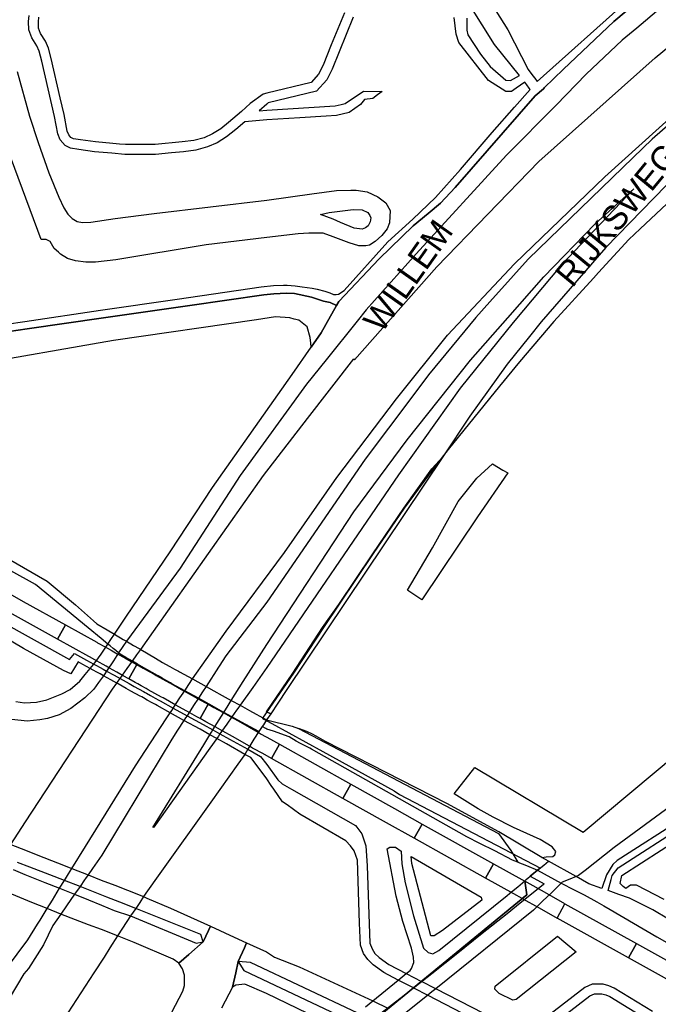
# Model space of a CAD drawing. Header units: metres. Extents: x 89872 to 99175, y 455036 to 468911.
# Tile 63 of 196: x 94849 to 95240, y 461596 to 462198. Entities that reach past the tile are written whole.
import ezdxf
from ezdxf.enums import TextEntityAlignment as Align

# ---------------------------------------------------------------- set-up
doc = ezdxf.new("R2010")
doc.units = ezdxf.units.M
for name, color, linetype in [('Gemeentegrenzen', 7, 'KG-GEMEENTE'), ('Spoorbaandeel', 10, 'Continuous'), ('Straatnamen doorgaand', 7, 'Continuous'), ('Wegdeel doorgaand', 1, 'Continuous')]:
    doc.layers.add(name, color=color, linetype=linetype)
doc.layers.add('Waterdeel', color=7, linetype='Continuous', true_color=0x00aaff)
doc.layers.add('Wegdeel', color=7, linetype='Continuous', true_color=0x9a9a9a)
doc.linetypes.add('KG-GEMEENTE', pattern='A,1,-2.25,[5,NLCS.SHX,S=1,R=0,X=0,Y=0],-2.25', length=5.5)

msp = doc.modelspace()

# ---------------------------------------------------------------- linework, layer by layer
at = {"layer": 'Gemeentegrenzen', "flags": 128}
msp.add_lwpolyline([(91985.81, 461811.85), (91972.57, 462039.53), (91971.6, 462056.3), (91967.49, 462128.63), (91962.83, 462210.97), (91960.34, 462254.93), (91958.38, 462287.72), (91957.54, 462303.5), (91953.25, 462376.82), (91949.07, 462450.57), (91945.57, 462510.65), (91945.53, 462511.41), (91944.05, 462536.8), (91939.65, 462613.05), (91939.1, 462623.35), (91938.57, 462631.45), (91938.23, 462636.98), (91937.67, 462642.89), (91936.85, 462652.09), (91936.52, 462654.38), (91935.98, 462657.99), (91935.33, 462663.56), (91934.45, 462669.41), (91933.8, 462674.81), (91933.05, 462679.59), (91932.12, 462684.85), (91931.02, 462690.8), (91930.09, 462696.64), (91928.92, 462701.54), (91927.67, 462706.73), (91926.53, 462711.8), (91925.24, 462717.4), (91923.73, 462722.43), (91922.33, 462727.7), (91920.92, 462732.71), (91919.31, 462738.23), (91915.52, 462749.56), (91913.84, 462754.96), (91910.59, 462763.16), (91900, 462756.63), (91894.27, 462753.1), (91893.41, 462752.56), (91893.08, 462752.35), (91884, 462746.62), (91876.06, 462741.71), (91871.9, 462739.14), (91859.4, 462731.41), (91857.07, 462730.38), (91854.17, 462729.67), (91840.7, 462727.72), (91801.69, 462720.65), (91743.12, 462709.89), (91742.28, 462716.24), (91723.98, 462713.51), (91721.47, 462713.14), (91720.03, 462712.92), (91719.53, 462715.26), (91717.01, 462726.9), (91710.31, 462748.15), (91708.08, 462760.41), (91708.41, 462802.88), (91701.05, 462801.8), (91700.15, 462801.67), (91694.18, 462809.59), (91686.69, 462814.41), (91673.3, 462814.88), (91656.6, 462811.35), (91643.73, 462809.01), (91625.38, 462808.56), (91618.79, 462800.58), (91616.38, 462798.02), (91547.8, 462797.16), (91535.89, 462797.01), (91533.97, 462796.98), (91532.91, 462796.98), (91492.23, 462796.74), (91467.4, 462766.42), (91427.24, 462713.3), (91393.47, 462668.65), (91384.92, 462657.34), (91345.12, 462601.61), (91322.75, 462570.28), (91311.3, 462554.1), (91298.16, 462535.1), (91240.59, 462451.23), (91199.39, 462390.97), (91179.79, 462362.29), (91160.33, 462333.57), (91116.85, 462270.02), (91100.95, 462246.71), (91075.23, 462209.11), (91051.88, 462174.92), (91033.16, 462147.46), (91019.52, 462127.52), (90993.15, 462089.17), (90959.24, 462039.53), (90924.92, 461989.3), (90854.66, 461891.45), (90848.48, 461882.28), (90843.78, 461875.03), (90834.61, 461861.6), (90817.06, 461835.96), (90811.97, 461836.6), (90802.84, 461837.74), (90801.07, 461837.96), (90760.92, 461842.97), (90699.32, 461850.65), (90696.92, 461850.95), (90695.83, 461851.08), (90678.28, 461853.27), (90675.91, 461853.57), (90672.92, 461853.94), (90670.47, 461854.25), (90666.84, 461854.7), (90664.35, 461855.01), (90664.01, 461855.05), (90609.06, 461861.91), (90479.28, 461799.79), (90472.29, 461804.82), (90462.06, 461812.15), (90453.36, 461818.46), (90438.82, 461828.9), (90419.02, 461844.35), (90421.38, 461847.24), (90429.77, 461949.31), (90429.54, 461950.1), (90406.8, 462028.72), (90405.32, 462036.59), (90404.76, 462039.53), (90393.73, 462098.21), (90392.3, 462105.79), (90384.04, 462159.12), (90392.42, 462305.56), (90391.99, 462305.98), (90370.47, 462327.07), (90399.99, 462360.63), (90422.7, 462386.62), (90434.72, 462401.41), (90436.55, 462403.6), (90435.45, 462404.75), (90419.84, 462421.08), (90403.64, 462438.52), (90393.79, 462449.24), (90393.71, 462449.33), (90386.15, 462467.2), (90374.47, 462495.6), (90363.46, 462525.49), (90355.96, 462545.83), (90348.73, 462563.94), (90333.81, 462601.31), (90333.12, 462603.04), (90318.97, 462638.48), (90318.87, 462638.7), (90313.58, 462651.96), (90281.92, 462735.54), (90267.14, 462773.68), (90265.29, 462797.2), (90265.01, 462800.73), (90264.77, 462803.83), (90264.66, 462805.22), (90240.77, 462869.48), (90208.47, 462948.15), (90171.15, 463039.41), (90171.1, 463039.53), (90162.16, 463061.39), (90153.37, 463082.88), (90133.53, 463130.56), (90133.48, 463130.7), (90126.29, 463147.97), (90105.85, 463197.09), (90105.84, 463197.12), (90102.3, 463205.62), (90099.75, 463211.73), (90114.01, 463299.45), (90115.39, 463307.17), (90116.59, 463313.87), (90117.35, 463318.08), (90126.99, 463371.94), (90167.36, 463420.21), (90209.48, 463471.04), (90213.6, 463476.02), (90245.14, 463510.53), (90303.59, 463572.17), (90304.37, 463573), (90450.55, 463727.19), (90461.14, 463738.35), (90463.31, 463740.64), (90464.72, 463742.71), (90536.27, 463847.55), (90538.65, 463851.04), (90562.43, 463885.88), (90582.05, 463914.68), (90599.47, 463940.24), (90600.86, 463942.28), (90601.04, 463942.55), (90640.85, 464000.98), (90667.03, 464039.53), (90691.97, 464076.25), (90692.05, 464076.37), (90694.18, 464079.51), (90701.12, 464089.5), (90701.18, 464089.58), (90702.2, 464091.09), (90703.4, 464092.85), (90714.67, 464109.44), (90725.77, 464125.78), (90726.72, 464127.19), (90740.2, 464147.04), (90762.73, 464180.92), (90765.08, 464184.57), (90771, 464193.76), (90771.42, 464193.23), (90806.89, 464250.06), (90799.19, 464267.98), (90793.58, 464280.07), (90804.61, 464284.92), (90803.81, 464286.83), (90821.67, 464318.03), (90833.48, 464340.07), (90842.17, 464363.91), (90849.47, 464388.53), (90850.9, 464396.71), (90858.13, 464437.99), (90858.63, 464440.87), (90862.59, 464497.94), (90866.13, 464525.28), (90871.25, 464551.16), (90878.53, 464576.98), (90885.23, 464600.76), (90894.69, 464624.16), (90916.23, 464670.78), (90923.29, 464685), (90927.38, 464693.22), (90938.43, 464709.97), (90941.09, 464714), (90957.05, 464733.72), (90973.35, 464753.19), (90989.85, 464772.53), (91044.92, 464827.73), (91063.03, 464849.21), (91079.63, 464871.08), (91092.42, 464893.28), (91103.51, 464916.81), (91112.67, 464940.33), (91120.29, 464963.85), (91127, 464987.97), (91139, 465039.53), (91144.01, 465061.06), (91152.55, 465098.5), (91157.84, 465121.7), (91161.11, 465136.01), (91167.76, 465165.19), (91172.72, 465186.93), (91274.16, 465169.82), (91278.87, 465168.92), (91306.94, 465164.19), (91332.25, 465159.92), (91370.23, 465153.71), (91556.5, 465122.29), (91557.9, 465122.05), (91558.32, 465121.98), (91871.9, 465069.08), (91922.03, 465060.62), (92028.58, 465042.86), (92029.05, 465042.78), (92039.59, 465041.01), (92042.01, 465042.88), (92058.73, 465054.97), (92061.16, 465057.23), (92072.53, 465074.55), (92088.56, 465098.55), (92080.97, 465168.59), (92067.81, 465290.11), (92105.28, 465350.83), (92113.42, 465364.09), (92113.85, 465364.8), (92156.87, 465434.93), (92230.87, 465530.04), (92308.96, 465565.35), (92325.03, 465572.62), (92358.36, 465534.34), (92375.52, 465545.73), (92376.91, 465547.36), (92384.66, 465556.46), (92397.29, 465571.45), (92416.04, 465593.91), (92432.88, 465613.69), (92464.88, 465651.21), (92497.86, 465688.87), (92505.83, 465697.44), (92511.57, 465704.12), (92521.66, 465716.37), (92529.98, 465726.8), (92537.61, 465736.36), (92552.63, 465755.02), (92556.4, 465759.68), (92562.83, 465767.63), (92569.99, 465776.31), (92574, 465780.59), (92577.23, 465784.05), (92588.96, 465795.43), (92608.34, 465813.96), (92622.92, 465827.43), (92631.95, 465835.5), (92640.36, 465842.9), (92646.72, 465848.4), (92649.67, 465851.09), (92655.38, 465856.57), (92659.68, 465860.77), (92669.91, 465871.24), (92675.75, 465876.86), (92679.79, 465880.73), (92688.17, 465888.52), (92695.01, 465895.69), (92697.26, 465898.27), (92704.75, 465907.62), (92710.44, 465915.75), (92715.48, 465923.91), (92725.57, 465940.5), (92746.28, 465971.18), (92753.8, 465982.23), (92759.43, 465990.23), (92765.7, 465998.94), (92769.21, 466003.16), (92773.77, 466008.49), (92780.83, 466016.17), (92794.83, 466030.97), (92802.6, 466039.51), (92802.62, 466039.53), (92809.88, 466047.53), (92816.37, 466054.82), (92821.82, 466061.33), (92828.63, 466069.34), (92835.92, 466079.06), (92842.64, 466088.4), (92855.4, 466105.33), (92855.72, 466105.42), (92856.2, 466105.49), (92856.58, 466105.48), (92857, 466105.46), (92857.27, 466105.4), (92857.62, 466105.29), (92857.92, 466105.17), (92858.19, 466105.04), (92858.49, 466104.84), (92859.04, 466104.43), (92861.97, 466101.77), (92865.72, 466098.37), (92920.24, 466048.9), (92924.01, 466045.52), (92930.57, 466039.62), (92998.61, 466101.64), (93005.84, 466108.13), (93007.72, 466106.77), (93009.32, 466105.61), (93030.87, 466090.03), (93065.85, 466064.82), (93100.67, 466039.53), (93102.63, 466038.11), (93109.36, 466033.25), (93110.1, 466034.21), (93306.23, 465895.87), (93359.76, 465857.43), (93435.05, 465802.05), (93442.08, 465801.87), (93443.29, 465801.85), (93453.92, 465801.63), (93457.86, 465939.66), (93469.43, 465939.2), (93472.19, 465939.09), (93475.38, 465938.96), (93481.54, 465938.72), (93483.27, 465938.65), (93484.14, 465938.62), (93485.57, 465938.11), (93486.41, 465937.57), (93494.85, 465922.09), (93504.14, 465904.63), (93508.62, 465897.95), (93513.13, 465894.34), (93520.95, 465889.78), (93530.99, 465883.82), (93532.52, 465882.69), (93535.59, 465878.57), (93538.2, 465872.98), (93542.8, 465865.6), (93545.32, 465862.19), (93550.73, 465857.44), (93558, 465851.82), (93581.85, 465842.2), (93589.8, 465836.36), (93596, 465832.33), (93604.61, 465824.42), (93611.17, 465817.58), (93626.64, 465799), (93639.91, 465783.23), (93651.14, 465769.83), (93670.29, 465745.71), (93684.46, 465727.85), (93694.85, 465714.77), (93712.32, 465692.69), (93728.2, 465671.99), (93747.98, 465645.79), (93761.04, 465629.12), (93766.29, 465628.08), (93771.39, 465626.55), (93776.82, 465625.79), (93788.1, 465624.27), (93792.4, 465621.55), (93838.86, 465642.65), (93852.5, 465660.67), (93871.9, 465686.31), (93875.58, 465691.17), (93878.32, 465694.79), (93890.16, 465710.98), (93902.12, 465728.33), (93905.89, 465733.99), (93919.17, 465753.96), (93935.19, 465778.88), (93943.9, 465792.43), (93948.65, 465800.04), (93970.06, 465836.53), (93970.54, 465837.4), (93971.35, 465838.89), (93989.07, 465871.24), (93993.85, 465879.98), (94010.83, 465914.78), (94036.3, 465967.7), (94036.96, 465969.06), (94053.84, 466007.74), (94056.01, 466013.14), (94057.82, 466017.96), (94065.93, 466039.53), (94071.93, 466055.52), (94073.83, 466060.66), (94078.67, 466074.57), (94085.46, 466094.06), (94093.55, 466118.42), (94094.92, 466122.53), (94102.3, 466146.15), (94103.67, 466150.8), (94110.42, 466174.94), (94113.71, 466186.71), (94121.68, 466216.88), (94125.59, 466232.1), (94127.77, 466240.59), (94137.96, 466288.64), (94144.53, 466331.52), (94144.93, 466334.98), (94145.41, 466339.09), (94145.82, 466342.66), (94151.42, 466390.75), (94153.23, 466390.7), (94157.6, 466460.9), (94159.9, 466526.21), (94159.35, 466560.42), (94158.49, 466578.41), (94170.96, 466578.54), (94209.06, 466578.94), (94214.84, 466579), (94215.89, 466579.01), (94219.52, 466579.05), (94240.71, 466579.18), (94241.51, 466579.18), (94263.35, 466579.32), (94263.77, 466579.32), (94282.32, 466579.43), (94323.27, 466579.65), (94379.32, 466580.31), (94401.36, 466585.53), (94402.65, 466586.01), (94419.81, 466593.87), (94424.57, 466597.31), (94434.77, 466604.54), (94443.71, 466610.91), (94446.73, 466613.07), (94447.21, 466613.41), (94452.88, 466617.46), (94455.64, 466618.85), (94468.76, 466625.48), (94489.19, 466633.87), (94509.41, 466639.35), (94528.78, 466642.95), (94558.66, 466645.13), (94568.59, 466644.46), (94591.46, 466642.45), (94597.53, 466641.07), (94607.95, 466639.18), (94627.5, 466635), (94700, 466615.5), (94735, 466606.5), (94916, 466566.5), (94919.73, 466565.74), (94955, 466558.5), (94960.94, 466557.34), (94964.2, 466556.71), (94965.83, 466558.34), (94967.61, 466560.24), (95049.67, 466540.64), (95076.19, 466534.31), (95121, 466523.72), (95162.95, 466513.62), (95181.07, 466509.25), (95206.54, 466503.31), (95252.02, 466491.75), (95295.53, 466480.7), (95302.45, 466479.13), (95324.97, 466472.76), (95370.65, 466460.17), (95399.23, 466452.31), (95479.68, 466427.72), (95495.6, 466422.85), (95497.02, 466422.44), (95500.31, 466421.48), (95521.54, 466414.36), (95521.72, 466414.3), (95578.37, 466395.31), (95578.38, 466395.16), (95578.82, 466390.43), (95579.2, 466386.47), (95579.25, 466385.66), (95579.74, 466378.15), (95579.76, 466373.01), (95579.77, 466370.42), (95579.73, 466368.56), (95579.7, 466366.73), (95579.55, 466358.34), (95579.25, 466356.16), (95579.19, 466355.76), (95578.88, 466353.52), (95578.85, 466353.31), (95576.38, 466342.92), (95574.98, 466330.93), (95574.45, 466318.83), (95574.73, 466296.11), (95575.17, 466266.8), (95575.16, 466263.45), (95574.33, 466256.64), (95572.45, 466246.32), (95570.27, 466235.69), (95567.02, 466224.62), (95557.98, 466194.3), (95552.98, 466177.27), (95549.34, 466166.34), (95547.1, 466160.72), (95545.34, 466154.12), (95542, 466138.28), (95539.78, 466125.62), (95539.36, 466123.58), (95537.12, 466114.76), (95535.79, 466105.96), (95534.78, 466098.22), (95534.13, 466088.41), (95533.79, 466082.76), (95533.54, 466078.91), (95530.66, 466058.4), (95529.12, 466043.77), (95528.98, 466039.53), (95528.97, 466039.12), (95530.32, 466010.37), (95530.62, 466007.24), (95531.17, 466003.97), (95531.78, 466000.6), (95540.13, 465977.94), (95544.77, 465965.04), (95546.23, 465960.02), (95549.07, 465951.74), (95550.04, 465947.53), (95550.97, 465942.66), (95552.42, 465934.03), (95552.68, 465931.95), (95553.53, 465925.61), (95554.12, 465921.5), (95556.73, 465908.18), (95558.94, 465897.06), (95560.33, 465890.16), (95561.4, 465883.69), (95562.18, 465878.87), (95562.57, 465875.79), (95562.89, 465866.79), (95563.3, 465854.63), (95563.55, 465848.28), (95563.55, 465843.26), (95563.6, 465835.56), (95563.61, 465832.46), (95563.31, 465827.46), (95562.96, 465822.22), (95562.3, 465816.61), (95561.77, 465812.67), (95560.32, 465803.53), (95559.52, 465798.89), (95558.78, 465795.56), (95553.78, 465772.56), (95551.91, 465764.15), (95550.5, 465757.21), (95548.74, 465750.32), (95547.3, 465744.37), (95546.46, 465740.94), (95543.92, 465732.87), (95540.23, 465722.02), (95539.71, 465720.56), (95539.09, 465716.02), (95538.47, 465711.26), (95536.77, 465702.24), (95527.92, 465670.67), (95527.84, 465668.95), (95527.7, 465667.03), (95528.82, 465658.18), (95531.91, 465635.75), (95537.16, 465601.96), (95537.52, 465600), (95537.96, 465597.87), (95540.35, 465589.87), (95543.94, 465578.1), (95546.47, 465570.53), (95553.13, 465554.75), (95567.64, 465520.24), (95573.21, 465505.84), (95574.45, 465501.86), (95575.55, 465498.07), (95576.32, 465494.08), (95576.62, 465490.2), (95576.79, 465485.95), (95576.96, 465481.99), (95576.94, 465478.22), (95576.51, 465474.48), (95576.09, 465472.29), (95575.37, 465469.6), (95574.08, 465465.33), (95572.6, 465461.08), (95571.42, 465458.18), (95570.11, 465455.28), (95568.34, 465451.92), (95565.89, 465448.07), (95565.58, 465447.53), (95562.52, 465440.39), (95559.07, 465433.06), (95540.84, 465399.48), (95523.65, 465368.23), (95516.81, 465356.01), (95511.85, 465347.89), (95492.52, 465317.33), (95486.36, 465307.5), (95480.59, 465297.94), (95479.77, 465296.75), (95477.89, 465294.01), (95477.47, 465293.39), (95474.71, 465289.14), (95468.37, 465278.85), (95458.8, 465263.96), (95447.6, 465249.33), (95444.94, 465246.39), (95423.24, 465225.43), (95398.04, 465200.76), (95373.2, 465175.41), (95363.98, 465165), (95359.15, 465158.83), (95346.67, 465140.48), (95339.62, 465123.09), (95339.26, 465121.58), (95339.18, 465121.24), (95334.55, 465081.47), (95341.66, 465053.51), (95345.02, 465039.53), (95348.03, 465026.98), (95349.31, 465022.05), (95356.2, 465000), (95365.4, 464970.54), (95381.79, 464806.72), (95385.02, 464770.86), (95387.49, 464748.32), (95390.41, 464718.29), (95392.34, 464697.86), (95394.99, 464671.19), (95397.14, 464648.62), (95399.53, 464624.71), (95401.63, 464602.45), (95403.59, 464583.03), (95405.53, 464565.38), (95408.42, 464541.95), (95402.27, 464514.29), (95399.71, 464506.14), (95396, 464495.22), (95392.73, 464487.76), (95388.49, 464478.32), (95384.48, 464470.56), (95376.24, 464454.26), (95370.72, 464442.66), (95365.78, 464430.78), (95358.53, 464412.74), (95352.49, 464396.26), (95346.71, 464379.44), (95342.53, 464364.85), (95337.15, 464344.05), (95332.52, 464321.23), (95329.92, 464306.43), (95328.5, 464296.12), (95326.71, 464282.12), (95326, 464271.02), (95324.59, 464249.71), (95320.1, 464176.63), (95318.9, 464159.43), (95318.29, 464150), (95317.32, 464135.22), (95315.89, 464119.26), (95314.25, 464108.78), (95312.59, 464099.71), (95310.39, 464089.6), (95308.2, 464079.59), (95303.92, 464039.53), (95303.57, 464036.29), (95301.26, 464026.09), (95299.28, 464017.67), (95299.7, 464009.14), (95300.39, 464004.82), (95300.41, 464004.65), (95301.12, 464001.68), (95302.34, 463997.54), (95304.62, 463991.84), (95307.55, 463986.46), (95310.75, 463981.69), (95314.99, 463977.11), (95320.94, 463971.02), (95331.81, 463960.54), (95359.48, 463931.58), (95381.27, 463908.82), (95403.65, 463884.27), (95431.79, 463853.53), (95455.46, 463827.96), (95466.68, 463815.34), (95502.46, 463776.61), (95532.68, 463744.19), (95547.03, 463729.25), (95563.9, 463711.87), (95579.55, 463695.82), (95589.54, 463685.3), (95600.69, 463673.67), (95610.21, 463663.67), (95617.15, 463656.6), (95628.25, 463643.69), (95639.94, 463629.57), (95649.37, 463617.44), (95657.97, 463605.63), (95666.29, 463594.26), (95674.77, 463581.25), (95681.69, 463570.07), (95689.15, 463556.53), (95695.8, 463543.74), (95701.56, 463532.04), (95707.3, 463519.64), (95712.61, 463507.25), (95717.22, 463494.89), (95721.94, 463481.96), (95726.25, 463469.18), (95729.73, 463456.86), (95733.65, 463443.47), (95736.72, 463431.45), (95739.62, 463418.44), (95745.12, 463383.87), (95747.24, 463369.95), (95749.45, 463354.91), (95750.98, 463338.88), (95752.46, 463322.34), (95754.03, 463308.55), (95756.14, 463293.1), (95758.26, 463276.49), (95760.29, 463260.4), (95762.38, 463245.18), (95764.92, 463229.99), (95767.11, 463215.76), (95769.04, 463205.23), (95771.78, 463190.86), (95774.47, 463176.59), (95777.4, 463162.1), (95779.82, 463148.83), (95783.17, 463133.08), (95785.7, 463120.22), (95789.51, 463102.67), (95800.23, 463039.53), (95801.15, 463034.11), (95808.28, 462989.38), (95816.21, 462948.6), (95822.09, 462914.33), (95830.21, 462870.66), (95840.79, 462822.54), (95848.68, 462791.26), (95856.28, 462759.18), (95863, 462728.44), (95868.03, 462705.46), (95871.9, 462690.57), (95880.9, 462655.94), (95891.2, 462609.73), (95902.59, 462560.92), (95903.74, 462555.46), (95913.19, 462510.87), (95919.28, 462490.65), (95920.63, 462486.29), (95909.41, 462481.41), (95909.91, 462479.61), (95909.27, 462479.33), (95905.81, 462477.83), (95905.48, 462478.58), (95900.36, 462476.31), (95871.9, 462463.72), (95867.59, 462461.81), (95857.03, 462457.14), (95848.4, 462453.32), (95846.91, 462452.66), (95834.55, 462447.19), (95826.84, 462443.75), (95826.33, 462443.52), (95823.48, 462442.25), (95819.82, 462440.62), (95806.01, 462434.47), (95783.17, 462424.31), (95760.34, 462414.13), (95714.69, 462393.78), (95690.96, 462383.13), (95662.53, 462370.21), (95633.33, 462356.49), (95602.21, 462341.3), (95578.89, 462329.38), (95575.85, 462327.82), (95554.1, 462316.19), (95541.15, 462309.03), (95526.13, 462300.53), (95513.34, 462293.09), (95496.4, 462282.98), (95481.94, 462274.11), (95466.47, 462264.26), (95454.63, 462256.1), (95434.43, 462241.75), (95416.45, 462228.55), (95394.75, 462212.05), (95389.26, 462207.73), (95370.73, 462193.15), (95368.87, 462191.67), (95369.48, 462190.88), (95369.09, 462190.56), (95368.1, 462191.76), (95366.98, 462190.84), (95366.65, 462191.24), (95365.99, 462192.05), (95347.74, 462177.1), (95335.45, 462166.79), (95305.84, 462140.56), (95277.11, 462113.55), (95261.47, 462100.73), (95241.53, 462081.98), (95228.52, 462069.75), (95221.58, 462063.22), (95203.07, 462043.03), (95199.88, 462039.53), (95175.71, 462013.01), (95154.67, 461988.39), (95142.48, 461973.61), (95126.8, 461954.23), (95111.13, 461934.85), (95101.93, 461923.06), (95084.08, 461899.01), (95065.19, 461871.33), (95044.83, 461840.97), (95034.77, 461826.04), (95016.41, 461798.16), (94997.39, 461770.54), (94998.3, 461770.04), (95003.14, 461767.38), (95034.37, 461750.23), (95077.96, 461726.07), (95081.36, 461723.94), (95167.44, 461678.98), (95166.77, 461678.47), (95161.23, 461673.92), (95169.8, 461669.24), (95169.06, 461668.64), (95163.22, 461663.95), (95152.82, 461655.57), (95147.19, 461650.97), (95131.9, 461638.89), (95115.93, 461626.14), (95101.08, 461614.34), (95100.03, 461613.51), (95084.11, 461600.97), (95069.83, 461589.95), (95056.22, 461579.19), (95049.96, 461574.14), (95034.42, 461561.79), (95023.08, 461553.31), (95017.31, 461548.99), (94998.51, 461534.46), (94992.09, 461528.74), (94984.51, 461522.67), (94965.78, 461505.96), (94939.61, 461483.94), (94919.01, 461467.23), (94897.04, 461449.17), (94873.46, 461429.5), (94856.43, 461415.88), (94838.21, 461401.58), (94815.01, 461383.45), (94795.62, 461367.85), (94790.33, 461363.12), (94770.87, 461346.88), (94754.13, 461331.97), (94722.31, 461304.51), (94682.92, 461272.33), (94656.54, 461251.2), (94640.69, 461238.37), (94616.64, 461218.49), (94589.37, 461197.16), (94574.19, 461185.52), (94552.62, 461168.48), (94547.32, 461164.27), (94518.9, 461141.12), (94505.3, 461130.77), (94495.14, 461123.18), (94480.84, 461111.32), (94472.12, 461103.84), (94456.75, 461090.7), (94443.65, 461079.53), (94438.38, 461074.7), (94435.1, 461071.26), (94432.67, 461068.63), (94426.74, 461061.67), (94423.24, 461058.7), (94418.9, 461055.33), (94410.89, 461051.13), (94406.71, 461048.42), (94404.43, 461046.56), (94395.45, 461039.53), (94390.62, 461035.75), (94363.61, 461014.68), (94333.22, 460990.56), (94311.5, 460973.29), (94296.62, 460961.2), (94279.16, 460946.76), (94256.08, 460927.62), (94237.84, 460912.89), (94228.8, 460905.45), (94208.07, 460887.46), (94191.68, 460873.78), (94173.6, 460858.78), (94158.61, 460846.77), (94141.13, 460832.84), (94123.98, 460819.3), (94110.48, 460808.98), (94093.38, 460795.66), (94085.02, 460788.88), (94076.97, 460782.08), (94064.25, 460771.51), (94048.28, 460757.82), (94033.55, 460746.49), (94016.61, 460733.42), (93999.95, 460719.99), (93973.59, 460699.28), (93972.51, 460698.4), (93969.13, 460695.67), (93969.06, 460695.62), (93936.44, 460669.08), (93937.4, 460667.46), (93881.86, 460622.62), (93877.48, 460619.09), (93871.9, 460614.58), (93849.36, 460596.39), (93844.03, 460592.08), (93822.59, 460574.78), (93822, 460574.28), (93780.04, 460537.93), (93773.53, 460532.43), (93747.56, 460509.6), (93701.46, 460469.06), (93661.61, 460434.02), (93557.94, 460380.06), (93475.78, 460337.73), (93428.58, 460312.93), (93393.7, 460292.89), (93386.88, 460286.74), (93366.1, 460267.64), (93329.61, 460233.85), (93295.16, 460201.73), (93249.43, 460159.19), (93201.19, 460114.23), (93156.33, 460072.2), (93121.09, 460039.53), (93110.85, 460030.04), (93077.29, 459999.15), (93042.01, 459967.24), (93015.14, 459942.77), (93012.55, 459940.42), (92988.16, 459918.01), (92963.08, 459895.19), (92946.15, 459881.13), (92782.13, 459730.55), (92702.35, 459657.95), (92657.84, 459618.97), (92635.21, 459597.77), (92385.94, 459364.34), (92380.03, 459374.16), (92339.89, 459440.92), (92348.47, 459531.52), (92356.69, 459618.32), (92356.7, 459618.4), (92345.49, 459732.65), (92343.41, 459753.78), (92343.42, 459753.93), (92344.95, 459799.96), (92347.14, 459866.13), (92347.45, 459866.32), (92390.27, 459893), (92305.29, 460039.53), (92299.44, 460049.62), (92296.84, 460054.11), (92204.91, 460208.88), (92204.74, 460209.17), (92203.57, 460211.12), (92203.11, 460211.9), (92202.04, 460213.69), (92074.83, 460426.49), (92068.94, 460436.46), (92022.86, 460411.71), (91987.38, 460473), (91980.24, 460485.33), (91965.51, 460472.78), (91965.41, 460472.65), (91961.16, 460467.16), (91956.5, 460461.14), (91956.36, 460460.96), (91948.56, 460451.25), (91953.2, 460437.7), (91953.84, 460435.8), (91956.76, 460427.29), (91957.73, 460424.45), (91956.75, 460422.95), (91939.1, 460395.78), (91938.87, 460395.41), (91919.58, 460364.85), (91948.83, 460302.52), (91948.45, 460302.16), (91908.63, 460265.19), (91871.9, 460231.08), (91863.71, 460223.48), (91829.97, 460279.74), (91829.67, 460280.23), (91824.63, 460288.64), (91824.61, 460288.68), (91824.4, 460289.03), (91816.79, 460301.72), (91819.64, 460305.48), (91829.93, 460321.17), (91840.6, 460338.46), (91845.85, 460348.55), (91856.88, 460373.76), (91871.66, 460405.5), (91871.9, 460405.98), (91891.75, 460446.44), (91905.99, 460473.46), (91918.5, 460493.59), (91929.18, 460509.93), (91940.22, 460529), (91946.76, 460540.9), (91957.89, 460561.15), (91970.98, 460586.91), (91984.68, 460613.63), (91992.01, 460627.85), (92013.25, 460661.97), (92030.97, 460684.81), (92049.21, 460710.73), (92062.29, 460727.44), (92078, 460757.65), (92087.66, 460777.01), (92094.36, 460790.92), (92097.57, 460800.37), (92103.1, 460814.82), (92109.13, 460832.66), (92119.53, 460865.73), (92126.14, 460896.84), (92127.49, 460905.43), (92129.76, 460914.39), (92135.36, 460943.2), (92138.27, 460952.72), (92138.66, 460953.98), (92144.24, 460972.64), (92149.57, 460992.54), (92152.6, 461007.14), (92152.85, 461008.6), (92153.66, 461013.38), (92154.53, 461022.02), (92155.2, 461033.98), (92155.35, 461039.53), (92155.37, 461040.14), (92155.18, 461046.41), (92153.51, 461061.42), (92153.05, 461064.92), (92148.5, 461088.24), (92145.82, 461096.61), (92144.56, 461099.71), (92141.5, 461106.31), (92139.14, 461111.06), (92132.03, 461124.88), (92109.74, 461163.87), (92092.42, 461195.41), (92092.34, 461195.54), (92083.07, 461212.42), (92058.11, 461258.26), (92044.3, 461284.17), (92033.78, 461306.12), (92029.8, 461315.54), (92025.18, 461327.02), (92022.62, 461334.88), (92020.9, 461340.66), (92018.29, 461349.73), (92016.77, 461356.21), (92014.96, 461364.94), (92013.81, 461370.99), (92013.14, 461376.04), (92011.98, 461385.86), (92009.83, 461406.51), (92009.04, 461414.38), (92008.45, 461422), (92008.08, 461428.85), (92006.61, 461452.41), (92005.98, 461462.23), (92005.07, 461481.07), (92002.65, 461522.01), (92001.21, 461544.76), (91999.79, 461569.43), (91996.21, 461634.32), (91993.76, 461676.13), (91993.28, 461684.3), (91985.81, 461811.85)], close=True, dxfattribs=at)
at = {"layer": 'Spoorbaandeel', "color": 255, "lineweight": -3}
for points in [[(94851.14, 461841.95), (94876.84, 461827.66), (94871.98, 461818.92), (94846.27, 461833.22), (94846.26, 461833.22), (94828.3, 461843.29), (94833.19, 461852.01)], [(94924.47, 461801.17), (94925.97, 461800.33), (94928.07, 461799.17), (94931.17, 461797.44), (94932.44, 461796.73), (94940.6, 461792.19), (94941.5, 461791.7), (94949.38, 461787.31), (94957.76, 461782.65), (94962.23, 461780.17), (94964.23, 461779.05), (94959.37, 461770.31), (94957.36, 461771.43), (94952.9, 461773.91), (94944.51, 461778.58), (94936.64, 461782.96), (94935.74, 461783.46), (94927.58, 461787.99), (94926.31, 461788.7), (94923.2, 461790.43), (94921.11, 461791.6), (94919.61, 461792.43), (94915.67, 461794.62), (94920.53, 461803.36)], [(95051.52, 461730.25), (95046.64, 461721.52), (95002.99, 461745.9), (95007.87, 461754.63)], [(95138.83, 461681.49), (95133.95, 461672.76), (95090.3, 461697.14), (95095.17, 461705.87)], [(95226.18, 461632.83), (95221.32, 461624.1), (95177.63, 461648.42), (95182.5, 461657.16)]]:
    msp.add_lwpolyline(points, close=True, dxfattribs=at)
at = {"layer": 'Spoorbaandeel', "color": 7, "lineweight": -3}
for points in [[(94896.11, 461816.94), (94896.52, 461816.71), (94901.21, 461814.11), (94902.58, 461813.34), (94904.79, 461812.11), (94906.6, 461811.1), (94908.63, 461809.98), (94913.19, 461807.44), (94917.12, 461805.26), (94920.45, 461803.4), (94920.53, 461803.36), (94915.67, 461794.62), (94915.59, 461794.66), (94912.26, 461796.52), (94908.33, 461798.7), (94903.77, 461801.24), (94901.74, 461802.36), (94899.93, 461803.37), (94897.72, 461804.6), (94896.35, 461805.37), (94891.66, 461807.97), (94891.25, 461808.2), (94871.98, 461818.92), (94876.84, 461827.66)], [(94967.61, 461777.17), (94973.36, 461773.98), (94978.13, 461771.32), (94978.16, 461771.31), (94983.96, 461768.04), (94994.55, 461762.07), (94994.75, 461761.95), (94996.59, 461760.8), (95002.36, 461757.71), (95002.44, 461757.66), (95007.87, 461754.63), (95002.99, 461745.9), (94997.6, 461748.91), (94991.72, 461752.06), (94991.43, 461752.23), (94989.54, 461753.41), (94979.05, 461759.33), (94973.26, 461762.59), (94968.5, 461765.23), (94962.75, 461768.43), (94959.37, 461770.31), (94964.23, 461779.05)], [(95078.24, 461715.33), (95095.17, 461705.87), (95090.3, 461697.14), (95073.36, 461706.6), (95046.64, 461721.52), (95051.52, 461730.25)], [(95157.87, 461670.86), (95159.16, 461662.53), (95156.38, 461660.25), (95151.15, 461663.16), (95151.14, 461663.16), (95133.95, 461672.76), (95138.83, 461681.49), (95156.01, 461671.9)], [(95157.87, 461670.86), (95159.16, 461662.53), (95156.38, 461660.25), (95166.61, 461654.56), (95177.63, 461648.42), (95182.5, 461657.16), (95171.47, 461663.3)], [(95269.87, 461608.51), (95265, 461599.77), (95221.32, 461624.1), (95226.18, 461632.83)]]:
    msp.add_lwpolyline(points, close=True, dxfattribs=at)
at = {"layer": 'Waterdeel', "lineweight": -3}
for p, q in [((95032.89, 462078.46), (95038.19, 462079.7)), ((95038.19, 462079.7), (95053.01, 462081.5)), ((95053.01, 462081.5), (95058.42, 462081.22)), ((95058.42, 462081.22), (95061.84, 462079.7)), ((95061.84, 462079.7), (95063.17, 462077.89)), ((95040.66, 462075.61), (95032.89, 462078.46)), ((95045.24, 462073.63), (95040.66, 462075.61)), ((95053.57, 462070.01), (95045.24, 462073.63)), ((95063.26, 462073.91), (95062.12, 462071.43)), ((95063.17, 462077.89), (95063.64, 462076.37)), ((95063.64, 462076.37), (95063.26, 462073.91)), ((95058.42, 462069.54), (95053.57, 462070.01)), ((95060.41, 462070.39), (95058.42, 462069.54)), ((95062.12, 462071.43), (95060.41, 462070.39)), ((95128.47, 461917.38), (95138.18, 461926.05)), ((95138.18, 461926.05), (95144.5, 461922.25)), ((95117.17, 461903.06), (95128.47, 461917.38)), ((95147.6, 461920.49), (95129.04, 461893.55)), ((95144.5, 461922.25), (95147.6, 461920.49)), ((95101.53, 461874.71), (95117.17, 461903.06)), ((95129.04, 461893.55), (95094.84, 461842.96)), ((95086.08, 461848.8), (95101.53, 461874.71)), ((95086.94, 461848.22), (95086.08, 461848.8)), ((95094.84, 461842.96), (95086.94, 461848.22)), ((95217.34, 461674.42), (95314.95, 461737.36)), ((95088.86, 461681.76), (95088.33, 461686.05)), ((95088.33, 461686.05), (95131.22, 461661.21)), ((95100.48, 461637.43), (95088.86, 461681.76)), ((95216.17, 461669.42), (95217.34, 461674.42)), ((95218.14, 461667.77), (95216.17, 461669.42)), ((95219.69, 461666.48), (95218.14, 461667.77)), ((95222.63, 461668.54), (95219.69, 461666.48)), ((95226.16, 461668.54), (95222.63, 461668.54)), ((95243.21, 461659.71), (95226.16, 461668.54)), ((95131.57, 461659.42), (95107.63, 461640.83)), ((95131.22, 461661.21), (95131.57, 461659.42)), ((95107.63, 461640.83), (95102.45, 461637.43)), ((95102.45, 461637.43), (95100.48, 461637.43)), ((95139.82, 461606.8), (95177.94, 461637.31)), ((95177.94, 461637.31), (95189.34, 461627.71)), ((95189.34, 461627.71), (95152.69, 461598.58)), ((95139.64, 461604.83), (95139.82, 461606.8)), ((95142.14, 461602.33), (95139.64, 461604.83)), ((95150.55, 461598.22), (95142.14, 461602.33)), ((95152.69, 461598.58), (95150.55, 461598.22))]:
    msp.add_line(p, q, dxfattribs=at)
for points in [[(94406.38, 461045.38), (95159.16, 461662.53), (95157.83, 461671.14), (95158.67, 461671.86), (95165.78, 461677.7), (95169.49, 461680.79), (95172.45, 461683.24), (95168.26, 461685.35), (95171.04, 461685.73), (95175.04, 461686.01), (95176.34, 461687.03), (95176.8, 461689.16), (95174.67, 461691.95), (95167.24, 461696.31), (95150.99, 461703.74), (95138.55, 461710.05), (95129.35, 461715.07), (95114.75, 461724.27), (95127.34, 461740.39), (95193.67, 461700.88), (95250.74, 461748.54)], [(95250.15, 461718.96), (95212.68, 461691.46), (95194.86, 461677.52), (95190.77, 461674.32), (95189.29, 461673.73), (95185.45, 461672.19), (95180.8, 461670.33), (95180.25, 461669.72), (95173.71, 461663.24), (95169.04, 461658.93), (95165.58, 461655.57), (95163.16, 461653.23), (95103.52, 461605.16), (95101.11, 461603.21), (95098.57, 461601.16), (95083.1, 461588.87)], [(95060.47, 461594.22), (95064.89, 461597.82), (95080.47, 461610.5), (95082.98, 461612.53), (95085.4, 461614.5), (95087.75, 461616.41), (95088.5, 461617.48), (95089.94, 461621.19), (95089.74, 461624.58), (95088.54, 461629.96), (95083.36, 461646.3), (95079.18, 461661.84), (95073.8, 461690.74), (95075.39, 461691.74), (95077.52, 461691.74), (95078.78, 461691.74), (95082.37, 461689.35), (95082.76, 461681.57), (95084.76, 461669.82), (95089.74, 461649.69), (95095.92, 461629.96), (95098.71, 461627.37), (95101.69, 461626.57), (95105.28, 461628.56), (95147.1, 461662.25), (95148.63, 461663.48), (95149.73, 461664.37), (95153.58, 461667.53), (95157.83, 461671.14), (95159.16, 461662.53), (94406.38, 461045.38)]]:
    msp.add_lwpolyline(points, dxfattribs=at)
at = {"layer": 'Wegdeel'}
for points in [[(95098.21, 462269.5), (95147.61, 462191.37), (95159.92, 462167.05), (95162.87, 462163.27), (95164.05, 462161.74), (95165.53, 462159.84), (95221.18, 462209.7)], [(95122.42, 462198.42), (95122.42, 462191.14), (95123.13, 462188.29), (95130.83, 462176.38), (95136.8, 462168.94), (95146.24, 462160.67), (95149.18, 462160.27), (95154.76, 462163.35), (95139.35, 462182.36), (95088.5, 462263.49)], [(95228.59, 462210.19), (95212.29, 462196.34), (95181.52, 462167.22), (95169.84, 462155.85), (95169.29, 462155.31), (95164.28, 462151.05), (95115.31, 462095.06), (95106.42, 462085.36), (95098.77, 462079.03), (95089.56, 462071.53), (95068.75, 462051.4), (95044.19, 462025.31), (95042.8, 462022.88), (95038.85, 462024.73), (95034.74, 462025.5), (95027.4, 462027.92), (95017.1, 462030.23), (95012.11, 462030.3), (95004.38, 462030.03), (94998.24, 462029.27), (94952.94, 462022.93), (94900.23, 462015.28), (94853.55, 462008.56), (94825.85, 462004.48)], [(95053, 462199.1), (95040.05, 462167.35), (95036.79, 462160.81), (95030.4, 462153.81), (95000.87, 462146.64), (95000, 462145.87), (94995.44, 462141.89), (95000, 462142.3), (95041.86, 462144.89), (95045.66, 462145.77), (95047.97, 462146.3), (95059.14, 462153.76), (95070.72, 462153.64), (95067.88, 462151.51), (95065.03, 462149.38), (95059.88, 462148.67), (95057.45, 462145.63), (95050.46, 462140.72), (95042.72, 462138.93), (95036.31, 462138.55), (95020.27, 462137.6), (95000, 462136.38), (94986.68, 462135.16), (94981.14, 462130.5), (94975.45, 462125.97), (94969.67, 462122.35), (94963.73, 462119.73), (94956.65, 462117.83), (94949.1, 462116.83), (94941.75, 462116.12), (94931.96, 462115.18), (94913.32, 462115.18), (94905.3, 462115.89), (94894.66, 462116.82), (94885.1, 462118.14), (94879.94, 462119.03), (94876.64, 462120.57), (94873.67, 462124.14), (94872.26, 462127.76), (94870.26, 462138.38), (94862.4, 462172.28), (94860.84, 462178.2), (94859.4, 462181.51), (94856.26, 462186.48), (94854.52, 462191.29), (94854.34, 462196.35), (94854.71, 462200.03)], [(95047.57, 462201.67), (95039.41, 462182.15), (95034.57, 462169.79), (95031.79, 462164.24), (95027.16, 462159.16), (95000, 462152.6), (94997.9, 462152.02), (94989.87, 462146.24), (94984.69, 462141.43), (94976.67, 462134.61), (94971.98, 462130.88), (94966.85, 462127.67), (94961.73, 462125.41), (94955.48, 462123.73), (94948.39, 462122.78), (94931.7, 462121.18), (94913.59, 462121.18), (94910.04, 462121.51), (94905.85, 462121.89), (94895.33, 462122.79), (94886.02, 462124.07), (94881.75, 462124.81), (94880.3, 462125.48), (94878.92, 462127.19), (94878.05, 462129.42), (94876.14, 462139.62), (94873.77, 462149.84), (94868.23, 462173.72), (94866.53, 462180.17), (94864.72, 462184.33), (94861.68, 462189.13), (94860.49, 462192.45), (94860.35, 462196.17), (94860.63, 462199)], [(94818.13, 462008.14), (94852.05, 462013.01), (94898.31, 462019.93), (94945.26, 462026.69), (94996.59, 462034.22), (95004.19, 462035.07), (95010.23, 462035.26), (95012.49, 462035.26), (95017.37, 462034.95), (95021.67, 462034.34), (95027.82, 462033.38), (95030.97, 462032.72), (95035.62, 462031.57), (95038.58, 462030.57), (95040.92, 462029.57), (95042.5, 462029.46), (95043.85, 462029.74), (95047.43, 462031.96), (95074.21, 462061.81), (95089.39, 462075.62), (95103.2, 462088.92), (95118.55, 462105.98), (95137.99, 462128.49), (95151.64, 462144.01), (95161.24, 462154.94), (95160.68, 462155.66), (95159.16, 462157.74), (95157.96, 462159.4), (95152.59, 462155.59), (95149.81, 462153.62), (95146.29, 462153.62), (95135.61, 462160.31), (95117.56, 462183.5), (95115.92, 462188.64), (95114.78, 462198.78)], [(94847.38, 462165.95), (94854.94, 462138.61), (94860.31, 462122.49), (94866.82, 462103.94), (94872.92, 462088.97), (94875.85, 462082.46), (94878.46, 462078.71), (94881.06, 462076.11), (94884.15, 462074.16), (94887.24, 462073.5), (94892.45, 462073.67), (94907.42, 462075.95), (94931.26, 462079.04), (95000, 462087.3), (95027.68, 462091.15), (95042.64, 462093.21), (95051.57, 462093.35), (95054.73, 462093.39), (95061.48, 462092.33), (95068.05, 462089.3), (95072.85, 462085.57), (95075.51, 462080.95), (95075.16, 462073.31), (95073.74, 462069.75), (95070.54, 462065.67), (95066.45, 462061.93), (95062.9, 462059.8), (95060.59, 462059.27), (95056.32, 462059.27), (95050.46, 462061.04), (95040.67, 462064.78), (95034.65, 462067.09), (95025.76, 462067.09), (95019.37, 462066.55), (95000, 462064.48), (94962.91, 462059.99), (94907.83, 462050.72), (94895.3, 462049.25), (94889.28, 462049.41), (94883.1, 462050.07), (94878.21, 462051.53), (94873.98, 462054.14), (94872.6, 462055.4), (94870.08, 462057.72), (94867.47, 462061.95), (94865.03, 462063.09), (94862.02, 462063.25), (94829.72, 462150)], [(94825.85, 462004.48), (94853.55, 462008.56), (94900.23, 462015.28), (94952.94, 462022.93), (94998.24, 462029.27), (95004.38, 462030.03), (95012.11, 462030.3), (95017.1, 462030.23), (95027.4, 462027.92), (95034.74, 462025.5), (95038.85, 462024.73), (95042.8, 462022.88), (95036.15, 462011.23), (95033.28, 462006.21), (95027.15, 461997.37), (95026.97, 461999.9), (95026.63, 462003.31), (95024.75, 462009.79), (95019.71, 462013.77), (95016.91, 462014.4), (95014.18, 462015.25), (95005.31, 462015.93), (94993.71, 462014.05), (94906.22, 462001.43), (94817.45, 461986)], [(94776.3, 461905.94), (94865.68, 461854.4), (94882.97, 461839.89), (94894.12, 461829.99), (94896.02, 461828.31), (94902.51, 461824.49), (94906.86, 461821.93), (94908.51, 461820.96), (94910.62, 461819.72), (94912.27, 461818.75), (94914.21, 461817.61), (94918.6, 461815.03), (94919.45, 461814.53), (94922.98, 461812.45), (94931.9, 461807.2), (94936.34, 461804.59), (94938.21, 461803.56), (94940.79, 461802.13), (94943.62, 461800.57), (94945.97, 461799.27), (94946.75, 461798.84), (94954.59, 461794.52), (94962.91, 461789.92), (94967.6, 461787.33), (94972.82, 461784.45), (94978.36, 461781.4), (94983.74, 461778.42), (94989.48, 461775.26), (94999.96, 461769.48), (95015.5, 461765.72), (95019.52, 461764.24), (95141.92, 461700.06), (95149.45, 461689.69), (95153.59, 461682.54), (95150.35, 461683.72), (95139.49, 461689.49), (95130.34, 461693.9), (95122.39, 461697.98), (95027.43, 461751.63), (95026.31, 461752.21), (95020.76, 461755.13), (95017.99, 461756.59), (95013.69, 461759.19), (95004.08, 461762.58), (95000, 461763.93), (94999.42, 461764.16), (94997.29, 461765.5), (94995.17, 461762.33), (94984.58, 461768.14), (94978.78, 461771.33), (94973.77, 461774.1), (94968.09, 461777.24), (94958.21, 461782.7), (94949.89, 461787.29), (94941.96, 461791.66), (94941.12, 461792.13), (94938.94, 461793.37), (94936.06, 461795.01), (94933.57, 461796.43), (94933.15, 461796.67), (94931.69, 461797.5), (94926.76, 461800.3), (94920.96, 461803.61), (94917.9, 461805.36), (94913.79, 461807.69), (94910.39, 461809.63), (94909.42, 461810.43), (94907.65, 461811.89), (94906.1, 461813.17), (94904.18, 461814.75), (94902.84, 461815.86), (94898.73, 461819.25), (94890.85, 461825.76), (94858.66, 461852.31), (94773.39, 461899.41)], [(94773.03, 461865.5), (94879.32, 461806.39), (94882.4, 461810.16), (94889.77, 461806.09), (94894.18, 461803.65), (94895.81, 461802.75), (94898.05, 461801.51), (94899.95, 461800.46), (94902.01, 461799.32), (94906.63, 461796.77), (94910.28, 461794.75), (94915.82, 461791.68), (94919.04, 461789.92), (94924.62, 461786.87), (94925.6, 461786.31), (94926.5, 461785.8), (94928.97, 461784.51), (94931.88, 461782.82), (94933.95, 461781.66), (94934.93, 461781.12), (94942.85, 461776.74), (94951.29, 461772.08), (94961.13, 461766.63), (94967.08, 461763.35), (94971.43, 461760.94), (94977.36, 461757.66), (94988.45, 461751.53), (94996.23, 461747.23), (95000, 461742.2), (95006.75, 461732.98), (95009.57, 461730.35), (95015.25, 461727.18), (95054.31, 461704.95), (95055.2, 461703.99), (95058.25, 461699.83), (95060.7, 461692.49), (95061.43, 461680.35), (95063.15, 461633.03), (95064.48, 461629.49), (95066.26, 461626.82), (95068.89, 461624.35), (95074.76, 461619.99), (95085.4, 461614.5), (95094.72, 461609.7), (95089.81, 461605.68), (95080.47, 461610.5), (95071.67, 461615.03), (95065.15, 461619.87), (95061.79, 461623.03), (95059.26, 461626.82), (95057.37, 461631.87), (95056.88, 461645.29), (95055.48, 461683.73), (95053.58, 461689.41), (95051.27, 461692.57), (95048.53, 461695.52), (95020.34, 461711.92), (95012.47, 461717.59), (95009.62, 461719.5), (95004.32, 461727.23), (95002.77, 461729.49), (95000, 461733.54), (94999.04, 461734.84), (94990.33, 461746.56), (94986.59, 461748.4), (94975.4, 461754.82), (94969.42, 461758.13), (94965.28, 461760.43), (94959.25, 461763.76), (94949.42, 461769.21), (94940.96, 461773.89), (94933.04, 461778.28), (94932.02, 461778.84), (94929.98, 461779.97), (94926.96, 461781.65), (94924.6, 461782.95), (94923.57, 461783.52), (94922.7, 461784), (94916.99, 461787.16), (94914.01, 461788.81), (94909.08, 461791.54), (94908.3, 461791.98), (94904.76, 461793.93), (94900.12, 461796.5), (94898.05, 461797.65), (94896.13, 461798.71), (94893.87, 461799.96), (94892.02, 461800.99), (94887.62, 461803.43), (94884.78, 461804.99), (94880.21, 461797.64), (94875.79, 461799.64), (94851.18, 461813.1), (94802.9, 461841.68)], [(95254.63, 461709.27), (95214.35, 461683.47), (95211.69, 461681.07), (95207.96, 461674.81), (95205, 461666.54), (95197.01, 461669.26), (95189.29, 461673.73), (95172.45, 461683.24), (95168.26, 461685.35), (95142.12, 461701.14), (95110.18, 461718.42), (95036.06, 461756.33), (95030.22, 461759.66), (95027.97, 461760.75), (95024.57, 461762.39), (95019.52, 461764.24), (95141.92, 461700.06), (95149.45, 461689.69), (95153.59, 461682.54), (95159.05, 461680.55), (95165.78, 461677.7), (95180.25, 461669.72), (95188.05, 461665.59), (95194.15, 461662.65), (95201.91, 461658.26), (95206.16, 461655.86), (95210.12, 461653.62), (95238.74, 461636.96), (95279.66, 461613.74)], [(95255.5, 461641.95), (95236.25, 461653.41), (95221.87, 461660.48), (95215.36, 461662.86), (95208.84, 461665.24), (95210.68, 461671.88), (95211.36, 461674.34), (95214.93, 461679.07), (95256.92, 461705.99)], [(95147.59, 461582.44), (95103.52, 461605.16), (95094.72, 461609.7), (95089.81, 461605.68), (95098.57, 461601.16), (95145.36, 461577.04)], [(95235.97, 461591.19), (95212.6, 461605.6), (95209.31, 461606.97), (95205.88, 461607.91), (95200.4, 461607.91), (95199.2, 461607.91), (95194.71, 461605.84), (95166.03, 461583.89)], [(95169.13, 461578.93), (95197.74, 461600.82), (95200.48, 461602.09), (95205.1, 461602.09), (95207.42, 461601.46), (95209.94, 461600.4), (95233.12, 461586.11)]]:
    msp.add_lwpolyline(points, dxfattribs=at)
msp.add_lwpolyline([(95058.42, 462069.54), (95053.57, 462070.01), (95045.24, 462073.63), (95040.66, 462075.61), (95032.89, 462078.46), (95038.19, 462079.7), (95053.01, 462081.5), (95058.42, 462081.22), (95061.84, 462079.7), (95063.17, 462077.89), (95063.64, 462076.37), (95063.26, 462073.91), (95062.12, 462071.43), (95060.41, 462070.39)], close=True, dxfattribs=at)
at = {"layer": 'Wegdeel doorgaand'}
for points in [[(94843.56, 461693.4), (94852.55, 461707.14), (94905.65, 461788.29), (94908.3, 461791.98), (94909.21, 461793.25), (94910.28, 461794.75), (94914.69, 461800.89), (94917.9, 461805.36), (94920.67, 461809.22), (94922.98, 461812.45), (94930.81, 461823.55), (94998.01, 461918.87), (95024.98, 461953.68), (95053.24, 461990.14), (95053.73, 461989.69), (95104.18, 462046.51), (95166.55, 462110.91), (95237.62, 462174.15), (95308.11, 462232.45)], [(95265.23, 462225.35), (95226.44, 462192.28), (95217.38, 462184.94), (95195.51, 462164.14), (95177.1, 462145.24), (95146.69, 462114.68), (95091.44, 462054.47), (95060.91, 462020.19), (95055.28, 462013.17), (95036.32, 461989.52), (95024.41, 461974.66), (94983.86, 461918.92), (94947.05, 461862.27), (94922.2, 461828.47), (94914.21, 461817.61), (94912.04, 461814.36), (94909.42, 461810.43), (94906.2, 461805.61), (94902.01, 461799.32), (94900.97, 461797.77), (94900.12, 461796.5), (94897.19, 461792.47), (94894.23, 461788.4), (94888.82, 461782.99), (94880.15, 461776.55), (94872.97, 461772.63), (94865.94, 461770.33), (94861.26, 461769.52), (94853.55, 461768.78), (94844.15, 461769.81)], [(94846.62, 461780.85), (94851.95, 461779.88), (94859.14, 461780.33), (94865.43, 461781.88), (94874.62, 461785.36), (94879.8, 461788.18), (94885.72, 461793.29), (94888.96, 461797.24), (94892.02, 461800.99), (94892.97, 461802.15), (94894.18, 461803.65), (94897.22, 461807.39), (94898.78, 461809.74), (94902.84, 461815.86), (94904.72, 461818.71), (94906.86, 461821.93), (94914.27, 461832.86), (94940.92, 461872.19), (94966.9, 461911.52), (95015.54, 461980.63), (95027.15, 461997.37), (95033.28, 462006.21), (95036.15, 462011.23), (95042.8, 462022.88), (95044.19, 462025.31), (95068.75, 462051.4), (95089.56, 462071.53), (95098.77, 462079.03), (95106.42, 462085.36), (95115.31, 462095.06), (95164.28, 462151.05), (95169.29, 462155.31), (95169.84, 462155.85), (95181.52, 462167.22), (95212.29, 462196.34), (95228.59, 462210.19)], [(95286.16, 462168.34), (95235.83, 462124.52), (95224.27, 462113.34), (95160, 462051.19), (95150.93, 462041.1), (95136.44, 462024.99), (95127.95, 462015.54), (95117.37, 462002.73), (95098.94, 461980.41), (95088.73, 461966.83), (95060.27, 461928.98), (95000, 461841.44), (94975.1, 461808.62), (94970.95, 461802.26), (94970.61, 461801.73), (94962.91, 461789.92), (94960.74, 461786.58), (94958.21, 461782.7), (94955.33, 461778.28), (94951.29, 461772.08), (94950.38, 461770.7), (94949.42, 461769.21), (94945.47, 461763.15), (94941.93, 461757.73), (94899.25, 461686.77), (94893.51, 461678.59), (94890.8, 461674.74), (94889.22, 461672.48), (94888.66, 461671.69), (94885.82, 461667.64), (94882.49, 461662.89), (94877.51, 461655.8), (94874.04, 461650.86), (94869.15, 461643.89), (94863.51, 461631.99), (94854.31, 461617.61), (94851.42, 461614.22), (94832.72, 461583.14)], [(94834.81, 461609.67), (94853.84, 461635.04), (94859.77, 461644.64), (94861.35, 461647.19), (94865.71, 461654.23), (94868.89, 461659.38), (94873.34, 461666.57), (94876.27, 461671.31), (94878.79, 461675.38), (94880.83, 461678.68), (94889.12, 461692.08), (94919.67, 461741.48), (94938.51, 461770.19), (94940.5, 461773.19), (94940.96, 461773.89), (94941.92, 461775.34), (94942.85, 461776.74), (94946.95, 461782.95), (94949.89, 461787.29), (94952.32, 461791.08), (94954.59, 461794.52), (94963, 461806.48), (94975.15, 461823.76), (95010.84, 461871.78), (95042.97, 461917.71), (95079.52, 461965.86), (95110.56, 462004.74), (95151.68, 462048.39), (95206.78, 462101.46), (95250.57, 462140.9)], [(95266.42, 462118.78), (95207.45, 462058.26), (95167.99, 462012.94), (95160.71, 462003.88), (95147.13, 461986.97), (95124.28, 461955.15), (95107.71, 461930.4), (95101.09, 461923), (95084.01, 461899), (95065.02, 461871.03), (95044.09, 461840.09), (95034.08, 461826), (95016.04, 461798.03), (94999.9, 461774.53), (95002.45, 461773.2), (94999.96, 461769.48), (94998.02, 461766.6), (94997.29, 461765.5), (94995.17, 461762.33), (94992.1, 461757.71), (94988.45, 461751.53), (94987.7, 461750.25), (94986.59, 461748.4), (94982.44, 461742.52), (94965.87, 461719.27), (94933.69, 461674.13), (94927.16, 461664.97), (94924.74, 461661.58), (94922.34, 461657.99), (94919.88, 461654.31), (94916.79, 461649.69), (94911.79, 461642.23), (94908.71, 461637.62), (94904.04, 461630.14), (94900.55, 461624.53), (94894.21, 461614.87), (94875.73, 461586.38)], [(94843.56, 461693.4), (94852.54, 461689.85), (94859.93, 461686.93), (94872.13, 461682.11), (94880.83, 461678.68), (94890.8, 461674.74), (94898.79, 461671.64), (94907.02, 461668.45), (94914.89, 461665.4), (94924.74, 461661.58), (94926.79, 461660.53), (94941.11, 461654.35), (94965.55, 461643.33), (94964.41, 461640.82), (94961.24, 461633.82), (94959.82, 461638.38), (94919.88, 461654.31), (94910.13, 461658.13), (94902.23, 461661.22), (94894.11, 461664.4), (94885.82, 461667.64), (94876.27, 461671.31), (94867.33, 461674.74), (94855.02, 461679.46), (94847.62, 461682.3)], [(94844.84, 461678.03), (94852.16, 461675.09), (94864.37, 461670.18), (94873.34, 461666.57), (94882.49, 461662.89), (94890.94, 461659.49), (94898.95, 461656.27), (94906.81, 461653.1), (94916.79, 461649.69), (94956.82, 461632.98), (94961.24, 461633.82), (94952.48, 461626.14), (94946.36, 461620.77), (94942.88, 461623.17), (94918.89, 461633.39), (94908.71, 461637.62), (94898.89, 461641.33), (94891.01, 461644.32), (94883.07, 461647.4), (94874.04, 461650.86), (94865.71, 461654.23), (94856.44, 461657.98), (94844.18, 461662.93)], [(94930.5, 461569.05), (94948.75, 461603.61), (94949.83, 461607.08), (94949.83, 461613.39), (94948.53, 461617.3), (94946.36, 461620.77), (94952.48, 461626.14), (94961.24, 461633.82), (94964.41, 461640.82), (94965.55, 461643.33), (94980.15, 461636.74), (94987.73, 461633.32), (94986.37, 461630.28), (94982.64, 461621.91), (94981.06, 461614.83), (94979.14, 461606.22), (94972.43, 461593.21)]]:
    msp.add_lwpolyline(points, dxfattribs=at)
for points in [[(94961.46, 461754.22), (94965.28, 461760.43), (94966.25, 461762), (94967.08, 461763.35), (94970.93, 461769.6), (94973.77, 461774.1), (94976.35, 461778.24), (94978.36, 461781.4), (94985.69, 461792.99), (95000, 461815.55), (95053.24, 461896.71), (95086.01, 461940.76), (95124.69, 461989.49), (95147.47, 462015.39), (95169.47, 462040.41), (95200.74, 462072.54), (95224.6, 462094.17), (95180.36, 462047.63), (95150.83, 462012.47), (95118.28, 461972.27), (95080.62, 461919.31), (95000, 461801.5), (94991.44, 461789.37), (94983.74, 461778.42), (94982.37, 461776.46), (94981.62, 461775.39), (94978.78, 461771.33), (94975.7, 461766.95), (94971.43, 461760.94), (94970.52, 461759.67), (94969.42, 461758.13), (94965.17, 461752.16), (94930.91, 461704.02), (94930.41, 461703.76)], [(95107.71, 461930.4), (95012.43, 461788.1), (95006.81, 461779.71), (95002.45, 461773.2), (94999.9, 461774.53), (95016.04, 461798.03), (95034.08, 461826), (95044.09, 461840.09), (95065.02, 461871.03), (95084.01, 461899), (95101.09, 461923)], [(95065.46, 461585.72), (95055.67, 461590.32), (94990.01, 461621.15), (94982.64, 461621.91), (94986.37, 461630.28), (94987.73, 461633.32), (94999.93, 461627.82), (95004.88, 461624.53), (95019.97, 461618.56), (95064.89, 461597.82), (95074.48, 461593.11)], [(95053.86, 461576.2), (95044.11, 461580.9), (94999.96, 461602.33), (94986.65, 461607.98), (94981.09, 461607.3), (94979.14, 461606.22), (94981.06, 461614.83), (94982.64, 461621.91), (94986.09, 461616.25), (95050.2, 461585.87), (95059.99, 461581.23)]]:
    msp.add_lwpolyline(points, close=True, dxfattribs=at)

# ---------------------------------------------------------------- texts
at = {"layer": 'Straatnamen doorgaand'}
for s, rotation, p in [('RIJKSWEG A4', 50.49549, (95224.11, 462089.99)), ('WILLEM', 54.73285, (95086.48, 462041.06))]:
    msp.add_text(s, height=15, rotation=rotation, dxfattribs=at).set_placement(p, align=Align.MIDDLE_CENTER)

doc.saveas('drawing.dxf')
